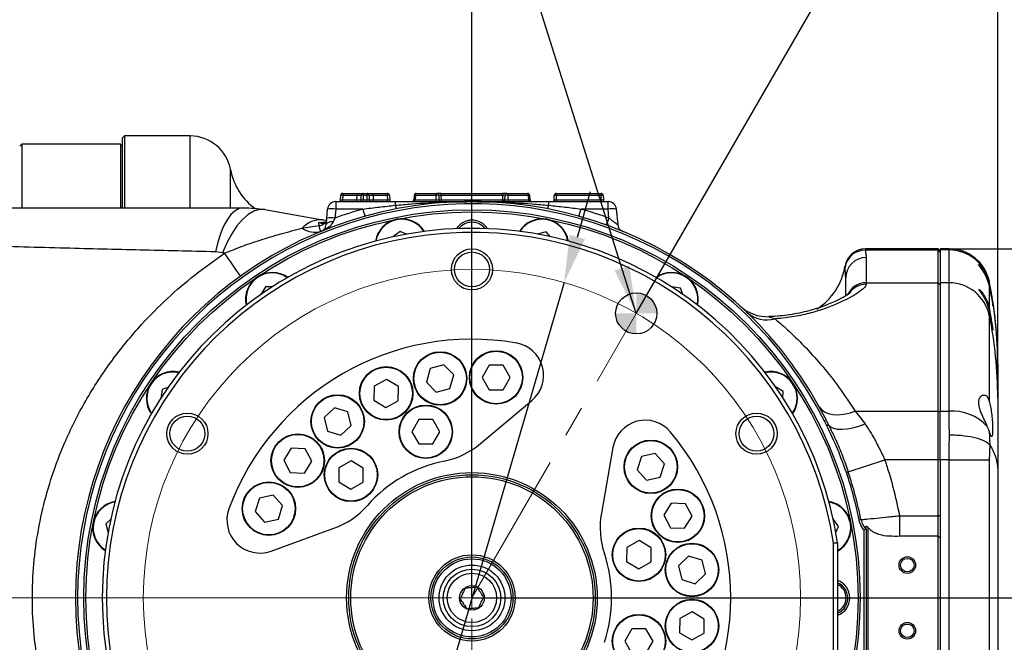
# Model space of a CAD drawing. Header units: millimetres. Extents: x -1 to 10933, y 0 to 7722.
# Tile 104 of 122: x 9364 to 10403, y 2567 to 3224. Entities that reach past the tile are written whole.
import ezdxf

# ---------------------------------------------------------------- set-up
doc = ezdxf.new("R2010")
doc.units = ezdxf.units.MM
doc.header["$LTSCALE"] = 13
doc.header["$PDSIZE"] = -1
doc.linetypes.add('CENTERX2', pattern=[20.32, 12.7, -2.54, 2.54, -2.54])
doc.dimstyles.new('副本 (2) efort-st-3', dxfattribs={"dimtxt": 100, "dimasz": 50, "dimexe": 1.25, "dimexo": 0.625, "dimtad": 1, "dimdec": 0, "dimlfac": 0.2309, "dimdsep": 46, "dimtxsty": 'Standard', "dimcen": 2.5, "dimclrd": 3, "dimclre": 3, "dimadec": 0, "dimazin": 0, "dimtfac": 1, "dimtmove": 0, "dimatfit": 3, "dimfxl": 1, "dimarcsym": 0})

# ---------------------------------------------------------------- blocks, each defined once
blk = doc.blocks.new('SW_CENTERMARKSYMBOL_5')
at = {"color": 0, "linetype": 'Continuous', "lineweight": 18}
for p, q in [((0, 21.7), (0, 582.1)), ((0, 0), (0, 10.8)), ((-21.7, 0), (-709.1, 0)), ((0, 0), (-10.8, 0)), ((0, 0), (0, -10.8)), ((0, 0), (10.8, 0)), ((21.7, 0), (741.5, 0)), ((0, -21.7), (0, -556.8))]:
    blk.add_line(p, q, dxfattribs=at)
blk = doc.blocks.new('SW_DOWELSYMBOL_0')
at = {"linetype": 'Continuous', "lineweight": 0}
h = blk.add_hatch(color=0, dxfattribs=at)
edge = h.paths.add_edge_path(flags=0)
edge.add_arc((0, 0), 21.7, 0, 90)
edge.add_line((0, 21.7), (0, 0))
edge.add_line((0, 0), (21.7, 0))
h = blk.add_hatch(color=0, dxfattribs=at)
edge = h.paths.add_edge_path(flags=0)
edge.add_arc((0, 0), 21.7, 180, 270)
edge.add_line((0, -21.7), (0, 0))
edge.add_line((0, 0), (-21.7, 0))
at = {"color": 0, "linetype": 'Continuous', "lineweight": 0}
blk.add_circle((0, 0), 21.7, dxfattribs=at)
blk = doc.blocks.new('*D196')
at = {"color": 3, "lineweight": -2}
for p, q in [((10122.4, 4024.3), (10096.2, 3926.5)), ((10303.9, 3975.6), (10122.4, 4024.3)), ((10277.7, 3877.8), (10303.9, 3975.6)), ((9841.6, 3196.2), (9841.6, 3948.2)), ((10096.2, 3926.5), (10277.7, 3877.8)), ((10015.3, 2914.2), (10509.1, 3769.4))]:
    blk.add_line(p, q, dxfattribs=at)
blk.add_arc((9841.6, 2613.5), 1333.5, 62.1443, 87.8516, dxfattribs=at)
at = {"color": 3}
for points in [[(9891.7, 3954.4), (9891.4, 3937.7), (9841.6, 3947)], [(10460.6, 3785.2), (10468.7, 3799.8), (10508.4, 3768.3)]]:
    blk.add_solid(points, dxfattribs=at)
at = {"layer": 'Defpoints', "color": 0}
for p in [(10229.4, 3889.4), (9841.6, 3195.5), (10014.9, 2913.7), (9841.6, 2635.1), (9841.6, 2613.5)]:
    blk.add_point(p, dxfattribs=at)
at = {"color": 0, "insert": (10200, 3951), "char_height": 100, "attachment_point": 5, "rotation": 344.998}
blk.add_mtext('30%%d', dxfattribs=at)
blk = doc.blocks.new('*D198')
at = {"color": 3, "lineweight": -2}
for p, q in [((9152.6, 2934), (9152.6, 3297.1)), ((9202.6, 3295.8), (9791.6, 3295.8)), ((9841.6, 2614.1), (9841.6, 3297.1))]:
    blk.add_line(p, q, dxfattribs=at)
at = {"color": 3}
for points in [[(9202.6, 3304.2), (9202.6, 3287.5), (9152.6, 3295.8)], [(9791.6, 3287.5), (9791.6, 3304.2), (9841.6, 3295.8)]]:
    blk.add_solid(points, dxfattribs=at)
at = {"layer": 'Defpoints', "color": 0}
for p in [(9841.6, 3295.8), (9152.6, 2933.3), (9841.6, 2613.5)]:
    blk.add_point(p, dxfattribs=at)
at = {"color": 0, "insert": (9498.4, 3346.5), "char_height": 100, "attachment_point": 5}
blk.add_mtext('159', dxfattribs=at)
blk = doc.blocks.new('*D199')
at = {"color": 3, "lineweight": -2}
for p, q in [((9841.6, 2614.1), (9841.6, 3299.3)), ((9891.6, 3298), (10346.3, 3298)), ((10396.3, 2825.3), (10396.3, 3299.3))]:
    blk.add_line(p, q, dxfattribs=at)
at = {"color": 3}
for points in [[(9891.6, 3306.4), (9891.6, 3289.7), (9841.6, 3298)], [(10346.3, 3289.7), (10346.3, 3306.4), (10396.3, 3298)]]:
    blk.add_solid(points, dxfattribs=at)
at = {"layer": 'Defpoints', "color": 0}
for p in [(10396.3, 3298), (10396.3, 2824.7), (9841.6, 2613.5)]:
    blk.add_point(p, dxfattribs=at)
at = {"color": 0, "insert": (10113.5, 3348.7), "char_height": 100, "attachment_point": 5}
blk.add_mtext('128', dxfattribs=at)
blk = doc.blocks.new('*D200')
at = {"color": 3, "lineweight": -2}
for p, q in [((10345.6, 2981.8), (10542.6, 2981.8)), ((10541.3, 2931.8), (10541.3, 2663.5)), ((9842.2, 2613.5), (10542.6, 2613.5))]:
    blk.add_line(p, q, dxfattribs=at)
at = {"color": 3}
for points in [[(10549.6, 2931.8), (10533, 2931.8), (10541.3, 2981.8)], [(10533, 2663.5), (10549.6, 2663.5), (10541.3, 2613.5)]]:
    blk.add_solid(points, dxfattribs=at)
at = {"layer": 'Defpoints', "color": 0}
for p in [(10345, 2981.8), (9841.6, 2613.5), (10541.3, 2613.5)]:
    blk.add_point(p, dxfattribs=at)
at = {"color": 0, "insert": (10490.7, 2797.6), "char_height": 100, "attachment_point": 5, "rotation": 90}
blk.add_mtext('85', dxfattribs=at)
blk = doc.blocks.new('*D201')
at = {"color": 3, "lineweight": -2}
for p, q in [((9842.2, 2613.5), (10541.2, 2613.5)), ((10539.9, 2563.5), (10539.9, 2295.1)), ((10345.6, 2245.1), (10541.2, 2245.1))]:
    blk.add_line(p, q, dxfattribs=at)
at = {"color": 3}
for points in [[(10548.2, 2563.5), (10531.6, 2563.5), (10539.9, 2613.5)], [(10531.6, 2295.1), (10548.2, 2295.1), (10539.9, 2245.1)]]:
    blk.add_solid(points, dxfattribs=at)
at = {"layer": 'Defpoints', "color": 0}
for p in [(9841.6, 2613.5), (10345, 2245.1), (10539.9, 2245.1)]:
    blk.add_point(p, dxfattribs=at)
at = {"color": 0, "insert": (10489.3, 2429.3), "char_height": 100, "attachment_point": 5, "rotation": 90}
blk.add_mtext('85', dxfattribs=at)
blk = doc.blocks.new('*D202')
at = {"color": 3, "lineweight": -2}
for p, q in [((9952.8, 2994.2), (9966.8, 3042.2)), ((9938.8, 2946.2), (9744.4, 2280.7)), ((9558.8, 1645.5), (9730.3, 2232.7)), ((9545.6, 1979.5), (9456.7, 1675.3)), ((9647.1, 1949.9), (9545.6, 1979.5)), ((9558.2, 1645.7), (9647.1, 1949.9)), ((9456.7, 1675.3), (9558.2, 1645.7))]:
    blk.add_line(p, q, dxfattribs=at)
at = {"color": 3}
for points in [[(9944.8, 2996.5), (9960.8, 2991.9), (9938.8, 2946.2)], [(9738.3, 2230.4), (9722.3, 2235), (9744.4, 2280.7)]]:
    blk.add_solid(points, dxfattribs=at)
at = {"layer": 'Defpoints', "color": 0}
for p in [(9938.8, 2946.2), (9744.4, 2280.7)]:
    blk.add_point(p, dxfattribs=at)
at = {"color": 0, "insert": (9551.9, 1812.6), "char_height": 100, "attachment_point": 5, "rotation": 73.7141}
blk.add_mtext('φ160', dxfattribs=at)

msp = doc.modelspace()

# ---------------------------------------------------------------- linework, layer by layer
at = {"color": 7, "linetype": 'Continuous', "lineweight": 25}
for p, q in [((9475, 3101), (9472.8, 3098.8)), ((9472.8, 3025.6), (9472.8, 3098.8)), ((9544.3, 3101), (9475, 3101)), ((9475, 3101), (9475, 3025.3)), ((9366.7, 3092.3), (9364.5, 3090.1)), ((9470.7, 3092.3), (9366.7, 3092.3)), ((9366.7, 3092.3), (9366.7, 3025.6)), ((9472.8, 3090.1), (9470.7, 3092.3)), ((9470.7, 3092.3), (9470.7, 3025.6)), ((9703, 3033.7), (9703.1, 3038.2)), ((9705.3, 3038.2), (9705.2, 3033.7)), ((9705.2, 3031.6), (9705.2, 3033.7)), ((9705.2, 3033.7), (9720.3, 3033.7)), ((9705.3, 3040.3), (9705.3, 3038.2)), ((9705.3, 3040.3), (9720.5, 3040.3)), ((9720.5, 3038.2), (9705.3, 3038.2)), ((9720.3, 3033.7), (9720.5, 3038.2)), ((9720.3, 3033.7), (9720.3, 3031.6)), ((9720.5, 3040.3), (9720.5, 3038.2)), ((9720.5, 3040.3), (9727, 3040.3)), ((9724.7, 3033.7), (9724.8, 3038.2)), ((9727, 3038.2), (9726.8, 3033.7)), ((9726.8, 3031.6), (9726.8, 3033.7)), ((9726.8, 3033.7), (9731, 3033.7)), ((9727, 3038.2), (9727, 3040.3)), ((9727, 3040.3), (9730.9, 3040.3)), ((9730.9, 3038.2), (9727, 3038.2)), ((9730.9, 3038.2), (9730.9, 3040.3)), ((9730.9, 3040.3), (9737.4, 3040.3)), ((9731, 3033.7), (9730.9, 3038.2)), ((9731, 3031.6), (9731, 3033.7)), ((9733, 3038.2), (9733.2, 3033.7)), ((9737.4, 3038.2), (9737.4, 3040.3)), ((9737.4, 3040.3), (9752.5, 3040.3)), ((9737.4, 3038.2), (9737.5, 3033.7)), ((9752.5, 3038.2), (9737.4, 3038.2)), ((9737.5, 3031.6), (9737.5, 3033.7)), ((9737.5, 3033.7), (9752.7, 3033.7)), ((9752.5, 3038.2), (9752.5, 3040.3)), ((9752.7, 3033.7), (9752.5, 3038.2)), ((9752.7, 3031.6), (9752.7, 3033.7)), ((9754.7, 3038.2), (9754.8, 3033.7)), ((9780.7, 3038.3), (9780.3, 3033.6)), ((9782, 3038.2), (9781.6, 3033.7)), ((9781.6, 3033.7), (9803.9, 3033.7)), ((9803.7, 3038.2), (9782, 3038.2)), ((9782.8, 3040.3), (9804.5, 3040.3)), ((9803.9, 3033.7), (9803.7, 3038.2)), ((9808.9, 3040.3), (9804.5, 3040.3)), ((9806.7, 3038.2), (9806.8, 3033.7)), ((9808.9, 3040.3), (9808.9, 3038.2)), ((9808.9, 3040.3), (9874.3, 3040.3)), ((9808.9, 3038.2), (9809, 3033.7)), ((9874.3, 3038.2), (9808.9, 3038.2)), ((9809, 3033.7), (9874.2, 3033.7)), ((9809, 3033.7), (9809, 3031.6)), ((9874.2, 3033.7), (9874.3, 3038.2)), ((9874.2, 3033.7), (9874.2, 3031.6)), ((9874.3, 3040.3), (9874.3, 3038.2)), ((9878.6, 3040.3), (9874.3, 3040.3)), ((9876.3, 3033.7), (9876.5, 3038.2)), ((9878.6, 3040.3), (9900.3, 3040.3)), ((9879.5, 3038.2), (9879.3, 3033.7)), ((9879.3, 3033.7), (9901.6, 3033.7)), ((9901.2, 3038.2), (9879.5, 3038.2)), ((9901.6, 3033.7), (9901.2, 3038.2)), ((9902.9, 3033.6), (9902.5, 3038.3)), ((9928.3, 3033.7), (9928.5, 3038.2)), ((9930.6, 3038.2), (9930.5, 3033.7)), ((9930.5, 3031.6), (9930.5, 3033.7)), ((9930.5, 3033.7), (9978, 3033.7)), ((9930.6, 3040.3), (9977.9, 3040.3)), ((9930.6, 3038.2), (9930.6, 3040.3)), ((9977.9, 3038.2), (9930.6, 3038.2)), ((9977.9, 3040.3), (9977.9, 3038.2)), ((9978, 3033.7), (9977.9, 3038.2)), ((9978, 3033.7), (9978, 3031.6)), ((9980, 3038.2), (9980.2, 3033.7)), ((9623.2, 3023.2), (9684.1, 3012.4)), ((9688.4, 3014.3), (9689.2, 3023.7)), ((9697.9, 3023.7), (9697, 3014.3)), ((9697.9, 3031.6), (9697.9, 3023.7)), ((9697.9, 3031.6), (9760.6, 3031.6)), ((9726.4, 3023.7), (9697.9, 3023.7)), ((9760.6, 3031.6), (9760.6, 3027.8)), ((9922.5, 3031.6), (9922.5, 3027.8)), ((9922.5, 3031.6), (9985.3, 3031.6)), ((9985.3, 3023.7), (9956.7, 3023.7)), ((9985.3, 3023.7), (9985.3, 3031.6)), ((9986.1, 3014.3), (9985.3, 3023.7)), ((9993.9, 3023.7), (9995.4, 3007.4)), ((9684.1, 3012.4), (9688.2, 3012)), ((9687.8, 3007.4), (9688.4, 3014.3)), ((9697, 3014.3), (9695.3, 3010.4)), ((9662.3, 3003.5), (9680.4, 3006.3)), ((9680.4, 3006.3), (9680.1, 3009.5)), ((9766, 3000.1), (9758.3, 2994.5)), ((9772.4, 2997.3), (9766, 3000.1)), ((9919.8, 2999.6), (9910.4, 2997.3)), ((9924.6, 2994.5), (9919.8, 2999.6)), ((10333.4, 2981.8), (10256.6, 2981.8)), ((10335.6, 2979.6), (10333.4, 2981.8)), ((10333.4, 2980.6), (10333.4, 2981.8)), ((10345, 2981.8), (10335.6, 2981.8)), ((10335.6, 2981.8), (10335.6, 2980.6)), ((9578.6, 2977.7), (9571, 2978.6)), ((9580.6, 2977.3), (9578.6, 2977.7)), ((10256.6, 2980.6), (10333.4, 2980.6)), ((10257.6, 2972.7), (10257.6, 2946)), ((10333.4, 2946), (10333.4, 2980.6)), ((10335.6, 2978.4), (10333.4, 2980.6)), ((10345, 2980.6), (10335.6, 2980.6)), ((10335.6, 2980.6), (10335.6, 2946)), ((10345, 2946), (10345, 2980.6)), ((10235.9, 2951.1), (10235.9, 2951.6)), ((10235.9, 2932.1), (10235.9, 2951.1)), ((9623.8, 2941.8), (9618.8, 2933.6)), ((9630.8, 2941.6), (9623.8, 2941.8)), ((10061.6, 2940.3), (10052.1, 2941.8)), ((10064.1, 2933.8), (10061.6, 2940.3)), ((10257.6, 2946), (10257.6, 2944.5)), ((10257.6, 2946), (10333.4, 2946)), ((10333.4, 2810.5), (10333.4, 2946)), ((10335.6, 2943.9), (10333.4, 2946)), ((10345, 2946), (10335.6, 2946)), ((10335.6, 2946), (10335.6, 2810.5)), ((10345, 2810.5), (10345, 2946)), ((10387.4, 2946.1), (10387.4, 2945.3)), ((10387.4, 2941.8), (10387.4, 2919.6)), ((10387.4, 2916.1), (10387.4, 2911.5)), ((10387.4, 2911.5), (10387.4, 2821.8)), ((9812, 2859.4), (9797.6, 2855.6)), ((9822.4, 2848.8), (9812, 2859.4)), ((9859.6, 2858.9), (9852.2, 2846.1)), ((9874.5, 2858.9), (9859.6, 2858.9)), ((9881.9, 2846.1), (9874.5, 2858.9)), ((10396.3, 2860.1), (10396.3, 2859.2)), ((10396.3, 2859.2), (10396.3, 2824.7)), ((9797.6, 2855.6), (9793.6, 2841.3)), ((9818.4, 2834.4), (9822.4, 2848.8)), ((9521.3, 2836), (9514.8, 2833.5)), ((9738.4, 2836.9), (9738.1, 2822)), ((9751.4, 2844.1), (9738.4, 2836.9)), ((9764.1, 2836.5), (9751.4, 2844.1)), ((9763.8, 2821.6), (9764.1, 2836.5)), ((9793.6, 2841.3), (9804, 2830.7)), ((9852.2, 2846.1), (9859.6, 2833.2)), ((9874.5, 2833.2), (9881.9, 2846.1)), ((10169.9, 2831.2), (10161.7, 2836.2)), ((9514.8, 2833.5), (9513.3, 2823.9)), ((9804, 2830.7), (9818.4, 2834.4)), ((9859.6, 2833.2), (9874.5, 2833.2)), ((10169.7, 2824.2), (10169.9, 2831.2)), ((9738.1, 2822), (9750.8, 2814.4)), ((9750.8, 2814.4), (9763.8, 2821.6)), ((9850.7, 2776.4), (9904.7, 2821.7)), ((10396.3, 2824.7), (10396.3, 2747.4)), ((9696.5, 2814.2), (9685.7, 2803.9)), ((9710.7, 2810), (9696.5, 2814.2)), ((9714.2, 2795.5), (9710.7, 2810)), ((10245.8, 2810.5), (10256.3, 2797.1)), ((10245.8, 2810.5), (10333.4, 2810.5)), ((10333.4, 2759.3), (10333.4, 2810.5)), ((10335.6, 2809.2), (10333.4, 2810.5)), ((10335.6, 2759.3), (10335.6, 2810.5)), ((10335.6, 2810.5), (10345, 2810.5)), ((9685.7, 2803.9), (9689.2, 2789.5)), ((9703.4, 2785.3), (9714.2, 2795.5)), ((9785.5, 2801.7), (9778.1, 2788.8)), ((9800.4, 2801.7), (9785.5, 2801.7)), ((9807.8, 2788.8), (9800.4, 2801.7)), ((10215.4, 2800.8), (10213.5, 2799.9)), ((10215.9, 2795.2), (10213.5, 2799.9)), ((10215.4, 2800.8), (10217.8, 2796.2)), ((10217.8, 2796.2), (10215.9, 2795.2)), ((9689.2, 2789.5), (9703.4, 2785.3)), ((9778.1, 2788.8), (9785.5, 2776)), ((9800.4, 2776), (9807.8, 2788.8)), ((9785.5, 2776), (9800.4, 2776)), ((10388, 2774.6), (10388, 2774.5)), ((9650.8, 2771.5), (9643, 2758.8)), ((9665.7, 2770.9), (9650.8, 2771.5)), ((9672.7, 2757.8), (9665.7, 2770.9)), ((9990.3, 2772.3), (9978.1, 2702.9)), ((10034.8, 2766), (10020.3, 2762.8)), ((10044.8, 2755), (10034.8, 2766)), ((9643, 2758.8), (9649.9, 2745.7)), ((9664.8, 2745.2), (9672.7, 2757.8)), ((9714.3, 2758.1), (9701.3, 2750.9)), ((9727, 2750.5), (9714.3, 2758.1)), ((10020.3, 2762.8), (10015.8, 2748.6)), ((10040.3, 2740.9), (10044.8, 2755)), ((10238.6, 2746.4), (10277.3, 2759.3)), ((10333.4, 2759.3), (10277.3, 2759.3)), ((10335.6, 2759.3), (10333.4, 2759.3)), ((10333.4, 2700.1), (10333.4, 2759.3)), ((10335.6, 2759.3), (10335.6, 2690.2)), ((10345, 2759.3), (10335.6, 2759.3)), ((10345, 2467.6), (10345, 2759.3)), ((10345, 2759.3), (10387.4, 2759.3)), ((10387.4, 2759.3), (10387.4, 2467.6)), ((9649.9, 2745.7), (9664.8, 2745.2)), ((9701.3, 2750.9), (9701, 2736.1)), ((9726.8, 2735.6), (9727, 2750.5)), ((10015.8, 2748.6), (10025.8, 2737.6)), ((10238.6, 2746.4), (10236.6, 2745.7)), ((10396.3, 2747.4), (10396.3, 2479.5)), ((9701, 2736.1), (9713.8, 2728.4)), ((9713.8, 2728.4), (9726.8, 2735.6)), ((10025.8, 2737.6), (10040.3, 2740.9)), ((9631.9, 2721.9), (9617.4, 2718.7)), ((9641.9, 2710.9), (9631.9, 2721.9)), ((9617.4, 2718.7), (9612.9, 2704.5)), ((10051.9, 2713.3), (10044.1, 2700.7)), ((10066.8, 2712.8), (10051.9, 2713.3)), ((10073.8, 2699.7), (10066.8, 2712.8)), ((9612.9, 2704.5), (9622.9, 2693.5)), ((9637.4, 2696.7), (9641.9, 2710.9)), ((10044.1, 2700.7), (10051.1, 2687.6)), ((9460.5, 2696.5), (9455.4, 2691.6)), ((9455.4, 2691.6), (9457.7, 2682.3)), ((9622.9, 2693.5), (9637.4, 2696.7)), ((10065.9, 2687), (10073.8, 2699.7)), ((10228.2, 2689), (10222.6, 2696.8)), ((10252, 2696.1), (10250, 2695.7)), ((10292.8, 2700.1), (10292.8, 2678.5)), ((10292.8, 2700.1), (10333.4, 2700.1)), ((10333.4, 2678.5), (10333.4, 2700.1)), ((10335.6, 2700.1), (10333.4, 2700.1)), ((9629.7, 2662.9), (9695.9, 2687)), ((10051.1, 2687.6), (10065.9, 2687)), ((10225.4, 2682.6), (10228.2, 2689)), ((10255.4, 2542), (10255.4, 2684.9)), ((10256.9, 2686.3), (10257.6, 2685.9)), ((10257.6, 2685.9), (10257.6, 2541)), ((10259.3, 2688), (10259.3, 2538.9)), ((10335.6, 2690.2), (10335.6, 2676.4)), ((10018, 2673.9), (10005, 2666.7)), ((10030.8, 2666.2), (10018, 2673.9)), ((10227.3, 2671.4), (10222.9, 2671.1)), ((10222.9, 2555.8), (10222.9, 2671.1)), ((10227.3, 2671.4), (10227.3, 2555.5)), ((10333.4, 2678.5), (10292.8, 2678.5)), ((10333.4, 2548.5), (10333.4, 2678.5)), ((10335.6, 2676.4), (10333.4, 2678.5)), ((10335.6, 2676.4), (10335.6, 2550.5)), ((10005, 2666.7), (10004.8, 2651.8)), ((10030.5, 2651.4), (10030.8, 2666.2)), ((10004.8, 2651.8), (10017.5, 2644.2)), ((10017.5, 2644.2), (10030.5, 2651.4)), ((10070.2, 2657.4), (10059.5, 2647.2)), ((10084.5, 2653.2), (10070.2, 2657.4)), ((10088, 2638.8), (10084.5, 2653.2)), ((10059.5, 2647.2), (10062.9, 2632.8)), ((10077.2, 2628.5), (10088, 2638.8)), ((10062.9, 2632.8), (10077.2, 2628.5)), ((10074, 2598.8), (10061, 2591.6)), ((10086.7, 2591.1), (10074, 2598.8)), ((10061, 2591.6), (10060.7, 2576.7)), ((10086.5, 2576.3), (10086.7, 2591.1)), ((10010.4, 2580.8), (10002.9, 2567.9)), ((10025.2, 2580.8), (10010.4, 2580.8)), ((10032.7, 2567.9), (10025.2, 2580.8)), ((10060.7, 2576.7), (10073.5, 2569.1)), ((10073.5, 2569.1), (10086.5, 2576.3)), ((10002.9, 2567.9), (10010.4, 2555)), ((10025.2, 2555), (10032.7, 2567.9))]:
    msp.add_line(p, q, dxfattribs=at)
at = {"color": 8, "linetype": 'Continuous', "lineweight": 25}
for p, q in [((9544.3, 3025.2), (9544.3, 3101)), ((9586.9, 3025.8), (9586.9, 3065.4)), ((9781.6, 3033.7), (9780.3, 3033.6)), ((9782, 3038.2), (9780.7, 3038.3)), ((9902.5, 3038.3), (9901.2, 3038.2)), ((9902.9, 3033.6), (9901.6, 3033.7)), ((9680.1, 3009.5), (9686.5, 3009.8)), ((10256.6, 2981.8), (10256.6, 2980.6)), ((10345, 2980.6), (10345, 2981.8)), ((10235.1, 2962.3), (10235.1, 2963.5)), ((10387.4, 2947.2), (10387.4, 2946.1))]:
    msp.add_line(p, q, dxfattribs=at)
at = {"color": 0, "linetype": 'CENTERX2', "lineweight": 18}
msp.add_line((9841.6, 2613.5), (10014.9, 2913.7), dxfattribs=at)
at = {"color": 7, "linetype": 'Continuous', "lineweight": 25, "flags": 128}
for points in [[(9780.8, 3031.6), (9780.9, 3031.7), (9781.1, 3031.8), (9781.2, 3032), (9781.4, 3032.2), (9781.5, 3032.5), (9781.5, 3032.9), (9781.6, 3033.3), (9781.6, 3033.7)], [(9782, 3038.2), (9782, 3038.6), (9782.1, 3039), (9782.2, 3039.4), (9782.3, 3039.7), (9782.4, 3039.9), (9782.5, 3040.1), (9782.7, 3040.3), (9782.8, 3040.3)], [(9803, 3031.6), (9803.2, 3031.7), (9803.3, 3031.8), (9803.5, 3032), (9803.6, 3032.2), (9803.7, 3032.5), (9803.8, 3032.9), (9803.8, 3033.3), (9803.9, 3033.7)], [(9803.7, 3038.2), (9803.7, 3038.6), (9803.8, 3039), (9803.8, 3039.4), (9803.9, 3039.7), (9804.1, 3039.9), (9804.2, 3040.1), (9804.4, 3040.3), (9804.5, 3040.3)], [(9878.6, 3040.3), (9878.8, 3040.3), (9879, 3040.1), (9879.1, 3039.9), (9879.2, 3039.7), (9879.3, 3039.4), (9879.4, 3039), (9879.5, 3038.6), (9879.5, 3038.2)], [(9879.3, 3033.7), (9879.3, 3033.3), (9879.4, 3032.9), (9879.5, 3032.5), (9879.6, 3032.2), (9879.7, 3032), (9879.8, 3031.8), (9880, 3031.7), (9880.1, 3031.6)], [(9900.3, 3040.3), (9900.5, 3040.3), (9900.6, 3040.1), (9900.8, 3039.9), (9900.9, 3039.7), (9901, 3039.4), (9901.1, 3039), (9901.1, 3038.6), (9901.2, 3038.2)], [(9901.6, 3033.7), (9901.6, 3033.3), (9901.6, 3032.9), (9901.7, 3032.5), (9901.8, 3032.2), (9901.9, 3032), (9902.1, 3031.8), (9902.2, 3031.7), (9902.4, 3031.6)], [(9600.7, 3025.1), (9596.1, 3024.3), (9591.7, 3021.9), (9587.4, 3018), (9583.3, 3012.6), (9579.6, 3005.8), (9576.3, 2997.8), (9573.4, 2988.7), (9571, 2978.6)], [(9623.2, 3023.2), (9617.5, 3023.2), (9611.5, 3021.5), (9605.4, 3018), (9599.5, 3012.8), (9593.7, 3006), (9588.2, 2997.8), (9583.1, 2988.3), (9578.6, 2977.7)], [(9695.3, 3010.4), (9693.8, 3010.3), (9692.4, 3010.2), (9691.2, 3009.9), (9690.1, 3009.6), (9689.1, 3009.1), (9688.4, 3008.6), (9688, 3008), (9687.8, 3007.4)], [(10207.9, 2815.2), (10210.2, 2812.2), (10213.4, 2809.8), (10217.4, 2808.1), (10222.2, 2807.1), (10227.5, 2806.8), (10233.4, 2807.3), (10239.5, 2808.6), (10245.8, 2810.5)], [(10217.8, 2796.2), (10219.9, 2794.1), (10223, 2792.5), (10227, 2791.7), (10231.9, 2791.4), (10237.3, 2791.9), (10243.4, 2793), (10249.7, 2794.8), (10256.3, 2797.1)], [(10255.4, 2684.9), (10255.8, 2685.3), (10256.2, 2685.6), (10256.9, 2686.3)]]:
    msp.add_lwpolyline(points, dxfattribs=at)
at = {"color": 7, "linetype": 'Continuous', "lineweight": 25}
for centre, radius in [((9841.6, 2613.5), 409.5), ((9841.6, 2613.5), 407.3), ((9841.6, 2960.1), 21.7), ((9841.6, 2960.1), 18.4), ((10014.9, 2913.7), 21.7), ((9808, 2845), 28.2), ((9808, 2845), 27.7), ((9867.1, 2846.1), 28.2), ((9867.1, 2846.1), 27.7), ((9751.1, 2829.3), 28.2), ((9751.1, 2829.3), 27.7), ((9699.9, 2799.7), 28.2), ((9699.9, 2799.7), 27.7), ((9792.9, 2788.8), 28.2), ((9792.9, 2788.8), 27.7), ((9541.4, 2786.8), 21.7), ((9541.4, 2786.8), 18.4), ((10141.8, 2786.8), 21.7), ((10141.8, 2786.8), 18.4), ((9657.8, 2758.3), 28.2), ((9657.8, 2758.3), 27.7), ((10030.3, 2751.8), 28.2), ((10030.3, 2751.8), 27.7), ((9714, 2743.3), 28.2), ((9714, 2743.3), 27.7), ((9841.6, 2613.5), 132.2), ((9841.6, 2613.5), 130), ((9627.4, 2707.7), 28.2), ((9627.4, 2707.7), 27.7), ((9841.6, 2613.5), 127.8), ((10058.9, 2700.2), 28.2), ((10058.9, 2700.2), 27.7), ((10017.8, 2659), 28.2), ((10017.8, 2659), 27.7), ((10073.7, 2643), 28.2), ((10073.7, 2643), 27.7), ((9841.6, 2613.5), 45.5), ((9841.6, 2613.5), 43.3), ((9841.6, 2613.5), 41.2), ((10300.9, 2648.1), 8.78), ((10300.9, 2648.1), 7.15), ((9841.6, 2613.5), 34.7), ((9841.6, 2613.5), 30.3), ((9841.6, 2613.5), 26), ((9841.6, 2613.5), 13), ((10073.7, 2583.9), 28.2), ((10073.7, 2583.9), 27.7), ((10017.8, 2567.9), 28.2), ((10017.8, 2567.9), 27.7), ((10300.9, 2578.8), 8.77), ((10300.9, 2578.8), 7.15)]:
    msp.add_circle(centre, radius, dxfattribs=at)
at = {"color": 7, "linetype": 'Continuous', "lineweight": 18, "true_color": 0xffffff}
msp.add_circle((9841.6, 2613.5), 346.7, dxfattribs=at)
at = {"color": 7, "linetype": 'Continuous', "lineweight": 25}
for centre, radius, start, end in [((9544.3, 3057.6), 43.3, 10.3698, 90), ((9650.9, 3077.1), 65, 190.3698, 234.6285), ((9700.8, 3033.8), 2.17, 270, 358), ((9705.3, 3038.1), 2.17, 90, 178), ((9704.2, 3022.7), 15.6, 86.0129, 93.9871), ((9722.5, 3033.8), 2.17, 270, 358), ((9727, 3038.1), 2.17, 90, 178), ((9725.9, 3022.7), 15.6, 86.0129, 93.9871), ((9730.9, 3038.1), 2.17, 2, 90), ((9731.9, 3022.7), 15.6, 86.0129, 93.9871), ((9735.3, 3033.8), 2.17, 182, 270), ((9752.5, 3038.1), 2.17, 2, 90), ((9753.6, 3022.7), 15.6, 86.0129, 93.9871), ((9757, 3033.8), 2.17, 182, 270), ((9778.1, 3033.8), 2.17, 270, 355.183), ((9782.8, 3038.1), 2.17, 90, 174.7861), ((9805.2, 3022.5), 15.8, 84.5463, 95.4537), ((9804.5, 3038.1), 2.17, 2, 90), ((9809, 3033.8), 2.17, 182, 270), ((9807.9, 3049.2), 15.6, 266.0129, 273.9871), ((9874.2, 3033.8), 2.17, 270, 358), ((9875.2, 3049.2), 15.6, 266.0129, 273.9871), ((9878.6, 3038.1), 2.17, 90, 178), ((9878, 3022.5), 15.8, 84.5463, 95.4537), ((9900.3, 3038.1), 2.17, 5.2139, 90), ((9905.1, 3033.8), 2.17, 184.7238, 270), ((9926.2, 3033.8), 2.17, 270, 358), ((9930.6, 3038.1), 2.17, 90, 178), ((9929.6, 3022.7), 15.6, 86.0129, 93.9871), ((9977.9, 3038.1), 2.17, 2, 90), ((9978.9, 3022.7), 15.6, 86.0129, 93.9871), ((9982.3, 3033.8), 2.17, 182, 270), ((9841.6, 2613.5), 418.2, 26.6217, 333.3783), ((9841.6, 2613.5), 416, 26.6217, 333.3783), ((9697.9, 3023), 8.67, 90, 175), ((9693.5, 2998.7), 25.4, 80.1973, 99.8027), ((9841.6, 2612.7), 426.8, 105.6494, 109.7947), ((9805.6, 3043.9), 81.7, 194.3347, 199.9044), ((9767.2, 3028.4), 6.59, 185.9059, 221.8127), ((9916, 3028.4), 6.59, 318.1873, 354.0941), ((9877.5, 3043.9), 81.7, 340.0956, 345.6653), ((9841.6, 2612.7), 426.8, 70.2053, 74.3506), ((9985.3, 3023), 8.67, 5, 90), ((9989.6, 2998.7), 25.4, 80.1973, 99.8027), ((9682, 2986.6), 25.9, 85.3248, 139.2755), ((9692.7, 2989.3), 25.4, 80.1973, 99.8027), ((9767.6, 2985.3), 28.2, 31.9189, 170.5811), ((9915.6, 2985.3), 28.2, 9.4189, 148.0811), ((9924, 3034.7), 65.4, 334.8738, 341.8537), ((9841.6, 2613.5), 390, 8.5491, 351.4509), ((9676, 3023.8), 24.5, 235.9702, 285.0221), ((9679.9, 3015.1), 8.79, 273.6584, 313.532), ((9841.6, 2992.6), 19.5, 32.5325, 147.4675), ((9841.6, 2992.6), 17.3, 37.667, 142.333), ((10004, 3008.2), 8.67, 185, 247.6343), ((9841.6, 2613.5), 385.7, 8.5971, 351.4029), ((10256.6, 2960.1), 21.7, 90, 171.1492), ((10345, 2938.5), 43.3, 11.5977, 90), ((9201, 2698.3), 471.1, 32.7177, 36.3192), ((10256.5, 2958.9), 21.6, 89.9255, 171.0383), ((10257.6, 2951.1), 21.6, 89.9063, 179.906), ((10345, 2937.3), 43.3, 11.7126, 90.0688), ((10170.9, 2973.5), 65, 301.9384, 351.1492), ((9630.9, 2928.7), 28.2, 54.4189, 193.0811), ((10052.2, 2928.7), 28.2, 346.9189, 125.5811), ((10345, 2902.7), 43.3, 11.7126, 90.0688), ((9962.9, 2860.1), 433.3, 0, 11.5977), ((9965.7, 2859.2), 430.6, 0.0003, 11.6352), ((10153.6, 2953.5), 43.3, 227.4698, 271.7804), ((10152.8, 2939), 32.2, 228.2824, 285.4601), ((9965.7, 2824.7), 430.6, 0.0003, 11.6352), ((9841.6, 2613.5), 273, 80.1235, 159.8765), ((9882.5, 2848.3), 34.7, 310, 80.1235), ((9526.3, 2824.1), 28.2, 76.9189, 215.5811), ((10156.9, 2824.1), 28.2, 324.4189, 103.0811), ((10348.5, 2760.9), 49.7, 42.9312, 94.1305), ((10024.5, 2766.3), 34.7, 39.8765, 170), ((9841.6, 2613.5), 273, 320.1235, 39.8765), ((9795, 2842.8), 86.7, 281.4731, 310), ((9841.6, 2613.5), 147.3, 101.4731, 138.5269), ((9841.6, 2613.5), 459.5, 10.8716, 18.5076), ((9841.6, 2613.5), 416.6, 11.384, 18.5076), ((9841.6, 2613.5), 418.6, 11.384, 18.5076), ((9469.7, 2687.4), 28.2, 99.4189, 238.0811), ((10213.5, 2687.4), 28.2, 299.3031, 80.5811), ((9617.8, 2695.5), 34.7, 159.8765, 290), ((9666.3, 2768.4), 86.7, 290, 318.5269), ((10063.5, 2687.8), 86.7, 170, 198.5269), ((9841.6, 2613.5), 147.3, 341.4731, 18.5269), ((10220.8, 2613.5), 19.5, 289.4712, 70.5288), ((10220.8, 2613.5), 17.3, 348.75, 67.9757), ((10220.8, 2613.5), 15.5, 294.8357, 65.1643), ((10220.8, 2613.5), 17.3, 292.0243, 348.75)]:
    msp.add_arc(centre, radius, start, end, dxfattribs=at)
at = {"color": 8, "linetype": 'Continuous', "lineweight": 25}
for centre, radius, start, end in [((9767.6, 2985.3), 27.7, 32.3277, 170.1723), ((9915.6, 2985.3), 27.7, 9.8277, 147.6723), ((9689.8, 3006.4), 4.51, 125.1079, 149.0319), ((9630.9, 2928.7), 27.7, 54.8277, 192.6723), ((10052.2, 2928.7), 27.7, 347.3277, 125.1723), ((10257.6, 2924.4), 21.7, 89.9534, 155.1843), ((10257.6, 2922.8), 21.7, 89.9352, 144.8924), ((9526.3, 2824.1), 27.7, 77.3277, 215.1723), ((10156.9, 2824.1), 27.7, 324.8277, 102.6723), ((9469.7, 2687.4), 27.7, 99.8277, 237.6723), ((10213.5, 2687.4), 27.7, 299.8068, 80.1723)]:
    msp.add_arc(centre, radius, start, end, dxfattribs=at)
at = {"color": 7, "linetype": 'Continuous', "lineweight": 25}
for centre, major_axis, ratio, start_param, end_param in [((9705.2, 3033.8), (2.17, 0.08), 0.034709, 3.139166, 4.708744), ((9720.3, 3033.8), (4.33, -0.08), 0.017434, 4.713302, 6.282881), ((9720.5, 3038.1), (4.34, 0.08), 0.017391, 6.282274, 7.851852), ((9726.8, 3033.8), (2.17, 0.08), 0.034709, 3.139166, 4.708744), ((9731, 3033.8), (2.17, -0.08), 0.034709, 4.716034, 6.285612), ((9737.4, 3038.1), (4.34, -0.08), 0.017391, 1.572926, 3.142504), ((9737.5, 3033.8), (4.33, 0.08), 0.017434, 3.141897, 4.711475), ((9752.7, 3033.8), (2.17, -0.08), 0.034709, 4.716034, 6.285612), ((9804.7, 3033.8), (2.17, -0.08), 0.051906, 4.325147, 6.28682), ((9808.9, 3038.1), (2.17, -0.08), 0.034709, 1.574441, 3.14402), ((9874.3, 3038.1), (2.17, 0.08), 0.034709, 6.280758, 7.850337), ((9878.5, 3033.8), (2.17, 0.08), 0.051906, 3.137958, 5.099631), ((9930.5, 3033.8), (2.17, 0.08), 0.034709, 3.139166, 4.708744), ((9978, 3033.8), (2.17, -0.08), 0.034709, 4.716034, 6.285612)]:
    msp.add_ellipse(centre, major_axis=major_axis, ratio=ratio, start_param=start_param, end_param=end_param, dxfattribs=at)
for points, knots in [([(9326.1, 3025.1), (9348.8, 3025.1), (9394.4, 3025.1), (9463, 3025.1), (9531.7, 3025.1), (9577.7, 3025.1), (9600.7, 3025.1)], [0, 0, 0, 0, 0.249973, 0.49996, 0.749977, 1, 1, 1, 1]), ([(9600.7, 3025.1), (9604.4, 3025), (9612, 3024.9), (9619.5, 3023.7), (9623.2, 3023.2)], [0, 0, 0, 0, 0.498079, 1, 1, 1, 1]), ([(9726.4, 3023.7), (9732.2, 3024.5), (9743.6, 3026), (9755, 3027.2), (9760.6, 3027.8)], [0, 0, 0, 0, 0.503187, 1, 1, 1, 1]), ([(9760.6, 3027.8), (9766.4, 3028.3), (9784.5, 3029.9), (9810.7, 3031.2), (9831.9, 3031.6), (9840.7, 3031.6), (9841.5, 3031.6), (9841.6, 3031.6)], [0, 0, 0, 0, 0.213782, 0.672481, 0.971932, 0.99661, 1, 1, 1, 1]), ([(9760.6, 3031.6), (9766.4, 3031.6), (9782.8, 3031.6), (9809.7, 3031.6), (9830.9, 3031.6), (9841.5, 3031.6), (9841.6, 3031.6)], [0, 0, 0, 0, 0.213039, 0.604444, 0.996727, 1, 1, 1, 1]), ([(9841.6, 3031.6), (9841.7, 3031.6), (9842.4, 3031.6), (9851.3, 3031.6), (9872.4, 3031.2), (9898.7, 3029.9), (9916.8, 3028.3), (9922.5, 3027.8)], [0, 0, 0, 0, 0.003389, 0.028068, 0.327519, 0.786218, 1, 1, 1, 1]), ([(9841.6, 3031.6), (9841.7, 3031.6), (9852.3, 3031.6), (9873.4, 3031.6), (9900.3, 3031.6), (9916.8, 3031.6), (9922.5, 3031.6)], [0, 0, 0, 0, 0.003273, 0.394885, 0.786961, 1, 1, 1, 1]), ([(9922.5, 3027.8), (9928.3, 3027.2), (9939.7, 3026), (9951.1, 3024.5), (9956.7, 3023.7)], [0, 0, 0, 0, 0.503143, 1, 1, 1, 1]), ([(9688.2, 3012.3), (9688.2, 3012), (9688.1, 3011), (9687.3, 3009.5), (9686.4, 3009), (9685.9, 3008.7)], [0, 0, 0, 0, 0.13767, 0.505173, 1, 1, 1, 1]), ([(9688.2, 3012.3), (9688.2, 3012.2), (9688.2, 3011.7), (9687.9, 3011), (9687.6, 3010.4), (9687.4, 3010.2), (9687.2, 3010.1)], [0, 0, 0, 0, 0.0514968, 0.2657606, 0.589842, 1, 1, 1, 1]), ([(9986.1, 3014.3), (9987.2, 3013.5), (9989.2, 3012), (9991.8, 3009.9), (9993.8, 3008.4), (9994.8, 3007.7), (9995.3, 3007.4), (9995.3, 3007.4), (9995.4, 3007.4)], [0, 0, 0, 0, 0.2556737, 0.4742644, 0.6619633, 0.8331637, 0.8651825, 1, 1, 1, 1]), ([(9580.6, 2977.3), (9586.8, 2979.7), (9599.1, 2984.7), (9619.1, 2991.5), (9640.3, 2997.9), (9654.9, 3001.6), (9662.3, 3003.5)], [0, 0, 0, 0, 0.232685, 0.466957, 0.730812, 1, 1, 1, 1]), ([(9685.9, 3008.7), (9685.2, 3008.6), (9683.3, 3008.2), (9681.3, 3009), (9680.1, 3009.5), (9680.1, 3009.5)], [0, 0, 0, 0, 0.402903, 0.995856, 1, 1, 1, 1]), ([(9682.3, 3000.1), (9682, 3000.5), (9681.4, 3001.2), (9680.8, 3004.6), (9680.4, 3006.3)], [0, 0, 0, 0, 0.50845, 1, 1, 1, 1]), ([(9695.3, 3010.4), (9694.6, 3009.2), (9692.7, 3006.2), (9688.2, 3002.9), (9684.5, 3001), (9682.5, 3000.2), (9682.5, 3000.2)], [0, 0, 0, 0, 0.242932, 0.60917, 0.997032, 1, 1, 1, 1]), ([(9682.5, 3000.2), (9682.5, 3000.2), (9683.4, 3000.6), (9685.1, 3001.7), (9687.1, 3004), (9687.6, 3006.4), (9687.8, 3007.4)], [0, 0, 0, 0, 0.002959, 0.388925, 0.755176, 1, 1, 1, 1]), ([(9687.2, 3010.1), (9686.8, 3009.9), (9686.2, 3009.5), (9684.8, 3009.5), (9684.2, 3009.5)], [0, 0, 0, 0, 0.588161, 1, 1, 1, 1]), ([(9571, 2978.6), (9544.5, 2979.3), (9491.5, 2980.5), (9409.6, 2982.5), (9354.3, 2984.1), (9325.3, 2985)], [0, 0, 0, 0, 0.3220337, 0.6440873, 1, 1, 1, 1]), ([(9580.6, 2249.6), (9570.1, 2257.1), (9548.9, 2272.1), (9519.6, 2297.6), (9492.3, 2325.2), (9467.6, 2354.5), (9445.9, 2385.4), (9426.9, 2417.7), (9410.7, 2451.4), (9397.5, 2486.4), (9387.5, 2522.8), (9380.8, 2560.1), (9377.6, 2597.8), (9377.8, 2635.2), (9381.5, 2672), (9388.4, 2707.8), (9398.4, 2742.9), (9412.9, 2781.2), (9433.4, 2821.9), (9460.8, 2863.9), (9490.2, 2899.8), (9520.1, 2929.8), (9549.2, 2955), (9570.1, 2969.9), (9580.6, 2977.3)], [0, 0, 0, 0, 0.044612, 0.089386, 0.134165, 0.178784, 0.221844, 0.26506, 0.30826, 0.351301, 0.394778, 0.438448, 0.482109, 0.525572, 0.567454, 0.609506, 0.651572, 0.693473, 0.751286, 0.809292, 0.867127, 0.911394, 0.955738, 1, 1, 1, 1]), ([(10256.6, 2980.6), (10256.7, 2979.3), (10257, 2976.7), (10257.4, 2974.1), (10257.6, 2972.7)], [0, 0, 0, 0, 0.499994, 1, 1, 1, 1]), ([(10376, 2965.1), (10376, 2965.1), (10375.6, 2965.4), (10376.2, 2964.5), (10377.9, 2962.2), (10381, 2957.9), (10384.6, 2951.3), (10386.6, 2945.5), (10387.3, 2942.2), (10387.4, 2941.8)], [0, 0, 0, 0, 0.013917, 0.160909, 0.301621, 0.516459, 0.734966, 0.964955, 1, 1, 1, 1]), ([(10387.4, 2945.3), (10387, 2947), (10386, 2951), (10383.4, 2956.7), (10379.8, 2961.9), (10377.9, 2963.7), (10376.9, 2964.6)], [0, 0, 0, 0, 0.183615, 0.428165, 0.698165, 1, 1, 1, 1]), ([(10257.6, 2944.5), (10257.3, 2943.6), (10256.7, 2941.7), (10252.1, 2937.6), (10244.9, 2932.8), (10235.1, 2927.5), (10222.7, 2921.9), (10207.8, 2916.5), (10190.8, 2911.9), (10175, 2909.1), (10164.9, 2908.3), (10161.4, 2908)], [0, 0, 0, 0, 0.11649, 0.233004, 0.347857, 0.462715, 0.581305, 0.699834, 0.817631, 0.935291, 1, 1, 1, 1]), ([(10376, 2939.4), (10376, 2939.4), (10375.6, 2939.6), (10376.2, 2938.8), (10377.9, 2936.5), (10381, 2932.1), (10384.6, 2925.6), (10386.6, 2919.8), (10387.3, 2916.5), (10387.4, 2916.1)], [0, 0, 0, 0, 0.013917, 0.160909, 0.301621, 0.516459, 0.734966, 0.964955, 1, 1, 1, 1]), ([(10387.4, 2941.8), (10387.6, 2940.7), (10388.4, 2937.1), (10389.5, 2931.4), (10390.5, 2925.9), (10391.1, 2922.5), (10391.3, 2921.4), (10391.2, 2922.9), (10390.7, 2926.6), (10389.9, 2932.1), (10388.8, 2938.1), (10388, 2942.6), (10387.5, 2944.7), (10387.4, 2945.3)], [0, 0, 0, 0, 0.050752, 0.161423, 0.270533, 0.377819, 0.483754, 0.588991, 0.694124, 0.79972, 0.906391, 0.973203, 1, 1, 1, 1]), ([(10240.2, 2935), (10240.2, 2935), (10240.3, 2935), (10239.4, 2934.3), (10237.4, 2933), (10234.2, 2931.1), (10229.7, 2928.7), (10223.9, 2925.9), (10216.8, 2922.9), (10208.6, 2919.9), (10199.5, 2917.1), (10189.7, 2914.6), (10179.5, 2912.6), (10169.1, 2911.2), (10160.9, 2910.4), (10156.1, 2910.3), (10154.9, 2910.3)], [0, 0, 0, 0, 0.027339, 0.080838, 0.143219, 0.213635, 0.292312, 0.376244, 0.463543, 0.552111, 0.640536, 0.727348, 0.811502, 0.893423, 0.973011, 1, 1, 1, 1]), ([(10387.4, 2919.6), (10387, 2921.3), (10386, 2925.3), (10383.4, 2931), (10379.8, 2936.2), (10377.9, 2938), (10376.9, 2938.9)], [0, 0, 0, 0, 0.1836145, 0.428165, 0.6981649, 1, 1, 1, 1]), ([(10387.4, 2916.1), (10387.6, 2915), (10388.4, 2911.4), (10389.5, 2905.7), (10390.5, 2900.2), (10391.1, 2896.7), (10391.3, 2895.7), (10391.2, 2897.2), (10390.7, 2900.9), (10389.9, 2906.4), (10388.8, 2912.4), (10388, 2916.9), (10387.5, 2919), (10387.4, 2919.6)], [0, 0, 0, 0, 0.050752, 0.161423, 0.270533, 0.377819, 0.483754, 0.588991, 0.694124, 0.79972, 0.906391, 0.973203, 1, 1, 1, 1]), ([(10154.9, 2910.2), (10154.9, 2910.2), (10154.8, 2910.2), (10155, 2910.1), (10156.2, 2909.7), (10158.3, 2909), (10160.4, 2908.3), (10161.4, 2908)], [0, 0, 0, 0, 0.040896, 0.213568, 0.354581, 0.701836, 1, 1, 1, 1]), ([(10161.4, 2908), (10166.4, 2903.6), (10177.1, 2894.3), (10194.1, 2877.5), (10211.8, 2857.8), (10229.3, 2835.7), (10240.3, 2818.9), (10245.8, 2810.5)], [0, 0, 0, 0, 0.177854, 0.380041, 0.583471, 0.790954, 1, 1, 1, 1]), ([(10387.4, 2821.8), (10386.8, 2823.2), (10385.5, 2826.1), (10382.4, 2827.6), (10379.2, 2827.1), (10376.7, 2824.4), (10375.7, 2820.5), (10376.2, 2815.8), (10378, 2809.9), (10381, 2803.2), (10383.6, 2797.8), (10384.8, 2795.2), (10384.9, 2794.8)], [0, 0, 0, 0, 0.114515, 0.228626, 0.355488, 0.463901, 0.551394, 0.639109, 0.723858, 0.849179, 0.976162, 1, 1, 1, 1]), ([(10387.4, 2788.6), (10387.8, 2787.6), (10388.6, 2785.2), (10389.8, 2783.6), (10390.7, 2784.4), (10391.2, 2787.6), (10391.3, 2792.7), (10391.1, 2799.3), (10390.4, 2806.6), (10389.3, 2813.7), (10388.3, 2818.8), (10387.6, 2821.1), (10387.4, 2821.8)], [0, 0, 0, 0, 0.081649, 0.194693, 0.306, 0.415402, 0.523455, 0.630916, 0.738512, 0.846965, 0.956964, 1, 1, 1, 1]), ([(10345.4, 2785.2), (10345.3, 2788.7), (10345, 2797.6), (10345, 2805.6), (10345, 2810.5)], [0, 0, 0, 0, 0.386243, 1, 1, 1, 1]), ([(10217.8, 2796.2), (10220.4, 2790.8), (10225.7, 2780.1), (10232.6, 2763.4), (10236.6, 2752), (10238.6, 2746.4)], [0, 0, 0, 0, 0.3304399, 0.66585, 1, 1, 1, 1]), ([(10256.3, 2797.1), (10258.9, 2793.2), (10264.2, 2785.3), (10269.7, 2774.4), (10274.1, 2765.7), (10276.3, 2761.4), (10277.3, 2759.3)], [0, 0, 0, 0, 0.336482, 0.680278, 0.839797, 1, 1, 1, 1]), ([(10384.9, 2794.8), (10385.8, 2792.9), (10386.7, 2790.6), (10387.3, 2788.8), (10387.4, 2788.6)], [0, 0, 0, 0, 0.840569, 1, 1, 1, 1]), ([(10345, 2759.3), (10345, 2761.9), (10345, 2767.2), (10345.1, 2775.9), (10345.3, 2781.8), (10345.4, 2785.2)], [0, 0, 0, 0, 0.298092, 0.598679, 1, 1, 1, 1]), ([(10388, 2774.6), (10386.6, 2776), (10383.8, 2778.8), (10374.1, 2782.2), (10361.1, 2784.6), (10350.8, 2785.2), (10345.5, 2785.2), (10345.4, 2785.2)], [0, 0, 0, 0, 0.244172, 0.488347, 0.732456, 0.993938, 1, 1, 1, 1]), ([(10387.4, 2788.6), (10387.4, 2786.5), (10387.5, 2782.1), (10387.8, 2777.2), (10388, 2774.6)], [0, 0, 0, 0, 0.469074, 1, 1, 1, 1]), ([(10388, 2774.5), (10387.8, 2772.1), (10387.5, 2767.2), (10387.4, 2762), (10387.4, 2759.3)], [0, 0, 0, 0, 0.496106, 1, 1, 1, 1]), ([(10388, 2774.5), (10389.3, 2772.5), (10391.8, 2768.3), (10394.3, 2761.7), (10395.9, 2754.8), (10396.3, 2749.9), (10396.3, 2747.4), (10396.3, 2747.4)], [0, 0, 0, 0, 0.247561, 0.495704, 0.745614, 0.996119, 1, 1, 1, 1]), ([(10255.4, 2684.9), (10254.5, 2686.1), (10251.9, 2689.3), (10250.7, 2693.2), (10250, 2695.7)], [0, 0, 0, 0, 0.376279, 1, 1, 1, 1]), ([(10252, 2696.1), (10253.1, 2696.2), (10256.2, 2696.5), (10264.9, 2697.4), (10278, 2698.7), (10287.9, 2699.7), (10292.8, 2700.1)], [0, 0, 0, 0, 0.163752, 0.442116, 0.721436, 1, 1, 1, 1]), ([(10252, 2696.1), (10252.5, 2694.2), (10253.6, 2690.6), (10255.9, 2687.7), (10256.9, 2686.3)], [0, 0, 0, 0, 0.5408503, 1, 1, 1, 1]), ([(10257.6, 2688.9), (10257.6, 2689), (10257.6, 2689.1), (10257.7, 2689.3), (10257.9, 2689.3), (10258.1, 2689.2), (10258.4, 2689), (10258.8, 2688.6), (10259.2, 2688.2), (10259.3, 2688)], [0, 0, 0, 0, 0.13369, 0.244584, 0.337467, 0.430315, 0.557896, 0.763333, 1, 1, 1, 1]), ([(10257.6, 2685.9), (10257.6, 2686.7), (10257.6, 2687.6), (10257.6, 2688.8), (10257.6, 2688.9)], [0, 0, 0, 0, 0.898639, 1, 1, 1, 1]), ([(10292.8, 2678.5), (10289.2, 2678.4), (10282, 2678.4), (10273.4, 2679.4), (10267.4, 2681.6), (10264.2, 2683.5), (10261.5, 2685.6), (10260, 2687.2), (10259.3, 2688)], [0, 0, 0, 0, 0.29985, 0.603398, 0.712006, 0.822959, 0.910549, 1, 1, 1, 1]), ([(9834.4, 2623.7), (9833.6, 2622.1), (9832.3, 2619.3), (9830.5, 2615.2), (9829.5, 2613.2), (9829.1, 2612.3)], [0, 0, 0, 0, 0.4391256, 0.7513742, 1, 1, 1, 1]), ([(9846.8, 2624.8), (9846.3, 2624.8), (9844.5, 2624.6), (9840.9, 2624.3), (9837.1, 2623.9), (9835.1, 2623.7), (9834.4, 2623.7)], [0, 0, 0, 0, 0.128556, 0.480154, 0.815069, 1, 1, 1, 1]), ([(9854, 2614.6), (9853, 2616.1), (9851.2, 2618.6), (9848.7, 2622.2), (9847.4, 2624), (9846.8, 2624.8)], [0, 0, 0, 0, 0.439126, 0.751374, 1, 1, 1, 1]), ([(9829.1, 2612.3), (9830.2, 2610.9), (9831.9, 2608.4), (9834.5, 2604.7), (9835.8, 2602.9), (9836.3, 2602.1)], [0, 0, 0, 0, 0.439126, 0.751374, 1, 1, 1, 1]), ([(9848.8, 2603.2), (9849.5, 2604.9), (9850.8, 2607.6), (9852.7, 2611.7), (9853.6, 2613.7), (9854, 2614.6)], [0, 0, 0, 0, 0.439126, 0.751374, 1, 1, 1, 1]), ([(9836.3, 2602.1), (9837.1, 2602.2), (9839.1, 2602.4), (9842.9, 2602.7), (9846.4, 2603), (9848.3, 2603.2), (9848.8, 2603.2)], [0, 0, 0, 0, 0.184931, 0.519846, 0.871444, 1, 1, 1, 1])]:
    msp.add_open_spline(points, degree=3, knots=knots, dxfattribs=at)
at = {"color": 8, "linetype": 'Continuous', "lineweight": 25}
for points, knots in [([(9680.1, 3009.5), (9680.1, 3009.5), (9681.3, 3009.4), (9682.8, 3009.3), (9684.2, 3009.4), (9684.4, 3009.4)], [0, 0, 0, 0, 0.011545, 0.833066, 1, 1, 1, 1]), ([(10235.9, 2951.6), (10235.8, 2953.5), (10235.5, 2957.9), (10235.3, 2960.7), (10235.1, 2962.3)], [0, 0, 0, 0, 0.425338, 1, 1, 1, 1])]:
    msp.add_open_spline(points, degree=3, knots=knots, dxfattribs=at)
at = {"color": 7, "linetype": 'Continuous', "lineweight": 25}
msp.add_open_spline([(10236.6, 2745.7), (10233.6, 2754.1), (10227.7, 2771), (10219.8, 2787.1), (10215.9, 2795.2)], degree=3, dxfattribs=at)

# ---------------------------------------------------------------- block references
at = {"color": 0, "linetype": 'Continuous', "lineweight": 18}
msp.add_blockref('SW_CENTERMARKSYMBOL_5', (9841.6, 2613.5), dxfattribs=at)
at = {"color": 0, "linetype": 'Continuous', "lineweight": 0}
msp.add_blockref('SW_DOWELSYMBOL_0', (10014.9, 2913.7), dxfattribs=at)

# ---------------------------------------------------------------- dimensions: what is measured, and where the dimension line sits
at = {"color": 0}
dim = msp.add_angular_dim_2l(base=(10229.4, 3889.4), line1=((9841.6, 2635.1), (9841.6, 3195.5)), line2=((9841.6, 2613.5), (10014.9, 2913.7)), dimstyle='副本 (2) efort-st-3', override={"dimgap": -0.625, "dimtol": 0, "dimlim": 0}, dxfattribs=at)
dim.commit()
dim.dimension.update_dxf_attribs({"geometry": '*D196', "text_midpoint": (10200, 3951)})
for base, p1, p2, picture, middle in [((9841.6, 3295.8), (9152.6, 2933.3), (9841.6, 2613.5), '*D198', (9498.4, 3295.8)), ((10396.3, 3298), (9841.6, 2613.5), (10396.3, 2824.7), '*D199', (10113.5, 3298))]:
    dim = msp.add_linear_dim(base=base, p1=p1, p2=p2, dimstyle='副本 (2) efort-st-3', dxfattribs=at)
    dim.commit()
    dim.dimension.update_dxf_attribs({"geometry": picture, "text_midpoint": middle, "dimtype": 160})
dim = msp.add_diameter_dim_2p(p1=(9938.8, 2946.2), p2=(9744.4, 2280.7), text='φ160', dimstyle='副本 (2) efort-st-3', override={"dimgap": -0.625, "dimtxsty": 'Standard', "dimtol": 0, "dimlim": 0}, dxfattribs=at)
dim.commit()
dim.dimension.update_dxf_attribs({"geometry": '*D202', "text_midpoint": (9603.2, 1797.6), "dimtype": 163})
for base, p1, p2, picture, middle in [((10541.3, 2613.5), (10345, 2981.8), (9841.6, 2613.5), '*D200', (10490.7, 2797.6)), ((10539.9, 2245.1), (9841.6, 2613.5), (10345, 2245.1), '*D201', (10489.3, 2429.3))]:
    dim = msp.add_linear_dim(base=base, p1=p1, p2=p2, angle=90, dimstyle='副本 (2) efort-st-3', dxfattribs=at)
    dim.commit()
    dim.dimension.update_dxf_attribs({"geometry": picture, "text_midpoint": middle})

# ---------------------------------------------------------------- leaders
msp.add_leader([(10014.9, 2913.7), (9711.3, 3874.5), (8504.8, 3874.5)], dimstyle='副本 (2) efort-st-3', override={"dimgap": 0.625, "dimtad": 0}, dxfattribs=at)

doc.saveas('drawing.dxf')
